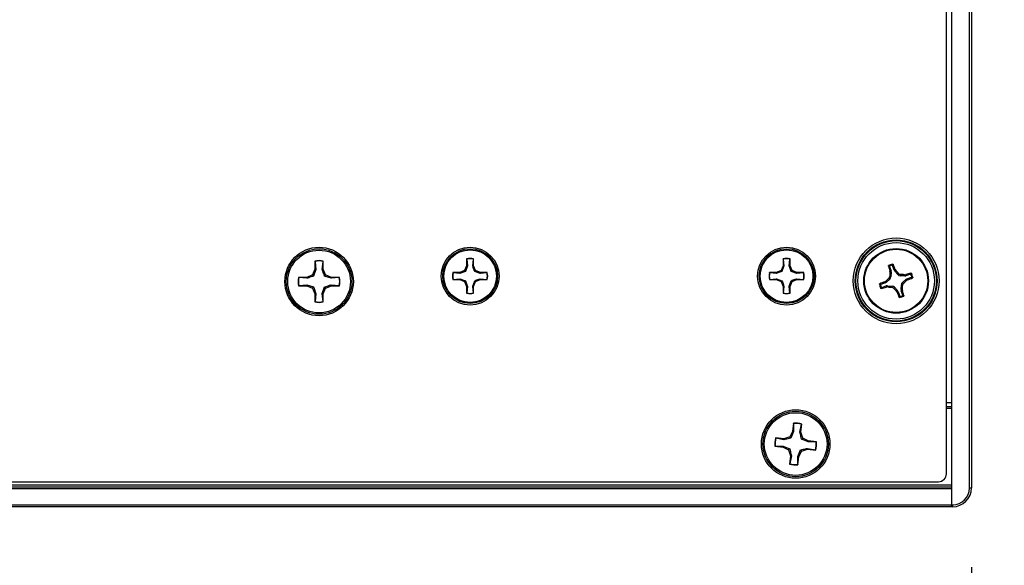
# Model space of a CAD drawing. Header units: inches. Extents: x 0.3 to 33.8, y 0.2 to 21.7.
# Tile 34 of 90: x 12.848 to 13.338, y 9.655 to 9.927. Entities that reach past the tile are written whole.
import ezdxf

# ---------------------------------------------------------------- set-up
doc = ezdxf.new("R2010")
doc.units = ezdxf.units.IN
doc.header["$MEASUREMENT"] = 0
doc.layers.add('BORDERS', color=7, linetype='Continuous')
doc.styles.add('SLDTEXTSTYLE0', font='TXT', dxfattribs={"width": 0.75})
doc.dimstyles.new('SLDDIMSTYLE0', dxfattribs={"dimtxt": 0.1377952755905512, "dimasz": 0.14, "dimexe": 0, "dimexo": 0.0625, "dimgap": 0.0344488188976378, "dimtad": 1, "dimdec": 3, "dimlfac": 10, "dimrnd": 1e-09, "dimzin": 4, "dimdsep": 46, "dimtxsty": 'SLDTEXTSTYLE0', "dimblk1": 'CLOSED', "dimblk2": 'CLOSED', "dimsah": 1, "dimcen": 0.09, "dimadec": 0, "dimazin": 1, "dimtfac": 1, "dimtdec": 3, "dimtofl": 0, "dimtmove": 0, "dimatfit": 3, "dimldrblk": 'CLOSED', "dimfxl": 0, "dimfrac": 2, "dimtolj": 1, "dimtzin": 12, "dimarcsym": 0})

# ---------------------------------------------------------------- blocks, each defined once
blk = doc.blocks.new('_Closed')
at = {"color": 0, "linetype": 'ByBlock', "lineweight": -2}
for p, q in [((-1, 0.166667), (0, 0)), ((-1, 0.166667), (-1, -0.166667)), ((0, 0), (-1, -0.166667)), ((0, 0), (-1, 0))]:
    blk.add_line(p, q, dxfattribs=at)
blk = doc.blocks.new('_D')
at = {"layer": 'BORDERS'}
for p, q in [((13.35142909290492, 10.20923298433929), (13.99135035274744, 10.20923298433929)), ((13.95198027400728, 10.20923298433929), (13.95198027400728, 9.684232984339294)), ((13.35142909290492, 9.684232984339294), (13.99135035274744, 9.684232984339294)), ((13.95198027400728, 9.684232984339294), (13.95198027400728, 8.521311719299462)), ((13.52706367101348, 9.114357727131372), (13.52706367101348, 9.156342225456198)), ((13.52706367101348, 9.156342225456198), (13.74581367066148, 9.156342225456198)), ((13.74581367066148, 9.156342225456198), (13.74581367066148, 9.114357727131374)), ((13.52706367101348, 8.65618841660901), (13.52706367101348, 8.614203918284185)), ((13.74581367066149, 8.614203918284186), (13.74581367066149, 8.656188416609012)), ((13.52706367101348, 8.614203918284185), (13.74581367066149, 8.614203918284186))]:
    blk.add_line(p, q, dxfattribs=at)
at = {"layer": 'BORDERS', "xscale": 0.14, "yscale": 0.14}
for p, rotation in [((13.95198027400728, 10.20923298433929, 0.1940375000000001), 90.0000000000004), ((13.95198027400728, 9.684232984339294, 0.1940375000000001), 270.0000000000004)]:
    blk.add_blockref('_Closed', p, dxfattribs=dict(at, rotation=rotation))
at = {"layer": 'BORDERS', "char_height": 0.1377952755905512, "attachment_point": 1, "rotation": 90.00000000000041, "style": 'SLDTEXTSTYLE0'}
for s, insert in [('133.4', (13.56818623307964, 8.65618841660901)), ('5.250', (13.77435282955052, 8.65618839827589))]:
    blk.add_mtext(s, dxfattribs=dict(at, insert=insert))
blk = doc.blocks.new('_D_1')
at = {"layer": 'BORDERS'}
for p, q in [((11.70705901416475, 9.657362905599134), (11.70705901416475, 9.117800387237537)), ((13.32205901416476, 9.654237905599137), (13.32205901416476, 9.117800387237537)), ((12.31489577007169, 9.582087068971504), (12.27291127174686, 9.582087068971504)), ((12.27291127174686, 9.582087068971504), (12.27291127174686, 9.3633370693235)), ((12.77306508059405, 9.5820870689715), (12.81504957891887, 9.5820870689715)), ((12.81504957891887, 9.5820870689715), (12.81504957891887, 9.363337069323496)), ((12.27291127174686, 9.3633370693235), (12.31489577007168, 9.3633370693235)), ((12.81504957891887, 9.363337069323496), (12.77306508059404, 9.363337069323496)), ((13.32205901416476, 9.157170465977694), (11.70705901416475, 9.157170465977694))]:
    blk.add_line(p, q, dxfattribs=at)
at = {"layer": 'BORDERS', "xscale": 0.14, "yscale": 0.14, "rotation": 180.0000000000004}
blk.add_blockref('_Closed', (11.70705901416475, 9.157170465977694, 0.1940375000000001), dxfattribs=at)
at = {"layer": 'BORDERS', "xscale": 0.14, "yscale": 0.14}
blk.add_blockref('_Closed', (13.32205901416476, 9.157170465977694, 0.1940375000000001), dxfattribs=at)
at = {"layer": 'BORDERS', "char_height": 0.1377952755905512, "attachment_point": 1, "style": 'SLDTEXTSTYLE0'}
for s, insert in [('410.2', (12.31489577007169, 9.540964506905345)), ('16.150', (12.26398804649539, 9.334797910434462))]:
    blk.add_mtext(s, dxfattribs=dict(at, insert=insert))

msp = doc.modelspace()

# ---------------------------------------------------------------- linework, layer by layer
at = {"color": 7, "linetype": 'Continuous', "lineweight": 25}
for p, q in [((13.31205901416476, 10.2082329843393), (13.31205901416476, 9.685232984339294)), ((13.32105901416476, 9.693607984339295), (13.32105901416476, 10.19985798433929)), ((13.32205901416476, 10.19985798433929), (13.32205901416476, 9.693607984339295)), ((13.30955901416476, 9.700667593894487), (13.30955901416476, 10.1927983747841)), ((12.99530880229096, 9.806593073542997), (12.99530880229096, 9.802538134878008)), ((12.9953853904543, 9.806451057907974), (12.99530880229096, 9.806593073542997)), ((12.9953853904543, 9.806451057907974), (12.99578769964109, 9.802442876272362)), ((12.99898990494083, 9.802442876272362), (12.99939221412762, 9.806451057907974)), ((12.99939221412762, 9.806451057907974), (12.99946880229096, 9.806593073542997)), ((12.99946880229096, 9.802538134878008), (12.99946880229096, 9.806593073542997)), ((13.07080447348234, 9.807652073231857), (13.07080447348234, 9.804246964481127)), ((13.07086878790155, 9.807532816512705), (13.07080447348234, 9.807652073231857)), ((13.07086878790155, 9.807532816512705), (13.07120662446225, 9.804166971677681)), ((13.07389565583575, 9.804166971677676), (13.07423349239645, 9.807532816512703)), ((13.07423349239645, 9.807532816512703), (13.07429780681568, 9.807652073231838)), ((13.07429780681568, 9.804246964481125), (13.07429780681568, 9.807652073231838)), ((13.22828478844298, 9.807652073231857), (13.22828478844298, 9.804246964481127)), ((13.22834910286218, 9.807532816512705), (13.22828478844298, 9.807652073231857)), ((13.22834910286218, 9.807532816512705), (13.22868693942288, 9.804166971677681)), ((13.23137597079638, 9.804166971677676), (13.23171380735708, 9.807532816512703)), ((13.23171380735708, 9.807532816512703), (13.23177812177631, 9.807652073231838)), ((13.23177812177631, 9.804246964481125), (13.23177812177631, 9.807652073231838)), ((12.99530880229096, 9.802538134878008), (12.99412113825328, 9.799670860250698)), ((12.99578769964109, 9.802442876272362), (12.99467314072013, 9.799118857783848)), ((12.99578769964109, 9.802442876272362), (12.99530880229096, 9.802538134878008)), ((12.99898990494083, 9.802442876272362), (12.99946880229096, 9.802538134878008)), ((13.00065646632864, 9.799670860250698), (12.99946880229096, 9.802538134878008)), ((13.06739936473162, 9.800841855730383), (13.06399425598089, 9.800841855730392)), ((13.06411351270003, 9.800777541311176), (13.06399425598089, 9.800841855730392)), ((13.06747935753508, 9.800439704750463), (13.06411351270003, 9.800777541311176)), ((13.06980714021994, 9.801839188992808), (13.06739936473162, 9.800841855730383)), ((13.06747935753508, 9.800439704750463), (13.06739936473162, 9.800841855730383)), ((13.07080447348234, 9.804246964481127), (13.06980714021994, 9.801839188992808)), ((13.07027068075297, 9.801375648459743), (13.06980714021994, 9.801839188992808)), ((13.07120662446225, 9.804166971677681), (13.07027068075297, 9.801375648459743)), ((13.07120662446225, 9.804166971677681), (13.07080447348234, 9.804246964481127)), ((13.07389565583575, 9.804166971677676), (13.07429780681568, 9.804246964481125)), ((13.07529514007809, 9.801839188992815), (13.07429780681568, 9.804246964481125)), ((13.07483159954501, 9.80137564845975), (13.07529514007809, 9.801839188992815)), ((13.07762292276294, 9.800439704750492), (13.07483159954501, 9.80137564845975)), ((13.07770291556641, 9.800841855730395), (13.07529514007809, 9.801839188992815)), ((13.07762292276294, 9.800439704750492), (13.07770291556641, 9.800841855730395)), ((13.08098876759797, 9.800777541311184), (13.07762292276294, 9.800439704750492)), ((13.08110802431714, 9.800841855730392), (13.07770291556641, 9.800841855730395)), ((13.08098876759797, 9.800777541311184), (13.08110802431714, 9.800841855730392)), ((13.22487967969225, 9.800841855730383), (13.22147457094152, 9.800841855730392)), ((13.22159382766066, 9.800777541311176), (13.22147457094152, 9.800841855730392)), ((13.22495967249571, 9.800439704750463), (13.22159382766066, 9.800777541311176)), ((13.22728745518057, 9.801839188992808), (13.22487967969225, 9.800841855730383)), ((13.22495967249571, 9.800439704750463), (13.22487967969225, 9.800841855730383)), ((13.22828478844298, 9.804246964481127), (13.22728745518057, 9.801839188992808)), ((13.2277509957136, 9.801375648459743), (13.22728745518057, 9.801839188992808)), ((13.22868693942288, 9.804166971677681), (13.2277509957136, 9.801375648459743)), ((13.22868693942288, 9.804166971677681), (13.22828478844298, 9.804246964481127)), ((13.23137597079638, 9.804166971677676), (13.23177812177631, 9.804246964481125)), ((13.23277545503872, 9.801839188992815), (13.23177812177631, 9.804246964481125)), ((13.23231191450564, 9.80137564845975), (13.23277545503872, 9.801839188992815)), ((13.23510323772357, 9.800439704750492), (13.23231191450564, 9.80137564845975)), ((13.23518323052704, 9.800841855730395), (13.23277545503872, 9.801839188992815)), ((13.23510323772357, 9.800439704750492), (13.23518323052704, 9.800841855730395)), ((13.2384690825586, 9.800777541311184), (13.23510323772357, 9.800439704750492)), ((13.23858833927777, 9.800841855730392), (13.23518323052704, 9.800841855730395)), ((13.2384690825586, 9.800777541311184), (13.23858833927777, 9.800841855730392)), ((13.281289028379, 9.803815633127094), (13.28204136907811, 9.801619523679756)), ((13.28144293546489, 9.801539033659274), (13.28204136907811, 9.801619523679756)), ((13.28150783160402, 9.800935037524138), (13.28144293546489, 9.801539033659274)), ((13.28212231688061, 9.80101768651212), (13.28150783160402, 9.800935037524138)), ((13.28212231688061, 9.80101768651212), (13.28197451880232, 9.798661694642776)), ((13.28355139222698, 9.802136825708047), (13.28279905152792, 9.804332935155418)), ((13.28355139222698, 9.802136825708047), (13.28407347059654, 9.802440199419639)), ((13.28439257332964, 9.801923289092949), (13.28385649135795, 9.801611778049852)), ((13.28541792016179, 9.799841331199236), (13.28385649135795, 9.801611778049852)), ((13.28407347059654, 9.802440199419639), (13.28439257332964, 9.801923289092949)), ((13.28541792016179, 9.799841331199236), (13.28572235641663, 9.800463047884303)), ((13.28679216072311, 9.799939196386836), (13.28648772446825, 9.799317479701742)), ((13.29164166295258, 9.800002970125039), (13.28944555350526, 9.799250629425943)), ((12.99125386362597, 9.798483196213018), (12.98719892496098, 9.798483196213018)), ((12.987340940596, 9.798406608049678), (12.98719892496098, 9.798483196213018)), ((12.99134912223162, 9.798004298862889), (12.987340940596, 9.798406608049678)), ((12.99412113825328, 9.799670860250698), (12.99125386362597, 9.798483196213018)), ((12.99134912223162, 9.798004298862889), (12.99125386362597, 9.798483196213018)), ((12.99467314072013, 9.799118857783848), (12.99412113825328, 9.799670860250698)), ((13.00010446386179, 9.799118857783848), (13.00065646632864, 9.799670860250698)), ((13.0034284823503, 9.798004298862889), (13.00010446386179, 9.799118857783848)), ((13.00352374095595, 9.798483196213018), (13.00065646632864, 9.799670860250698)), ((13.0034284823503, 9.798004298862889), (13.00352374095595, 9.798483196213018)), ((13.00743666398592, 9.798406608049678), (13.0034284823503, 9.798004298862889)), ((13.00757867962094, 9.798483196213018), (13.00352374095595, 9.798483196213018)), ((13.00743666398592, 9.798406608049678), (13.00757867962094, 9.798483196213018)), ((13.06411351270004, 9.79741283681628), (13.06399425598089, 9.797348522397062)), ((13.06399425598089, 9.797348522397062), (13.06739936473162, 9.797348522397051)), ((13.06411351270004, 9.79741283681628), (13.06747935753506, 9.797750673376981)), ((13.06747935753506, 9.797750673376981), (13.06739936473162, 9.797348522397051)), ((13.06739936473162, 9.797348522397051), (13.06980714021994, 9.796351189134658)), ((13.06747935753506, 9.797750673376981), (13.07027068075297, 9.796814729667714)), ((13.07027068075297, 9.796814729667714), (13.06980714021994, 9.796351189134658)), ((13.06980714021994, 9.796351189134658), (13.07080447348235, 9.79394341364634)), ((13.07389565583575, 9.794023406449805), (13.074831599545, 9.796814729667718)), ((13.07429780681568, 9.793943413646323), (13.07529514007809, 9.796351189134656)), ((13.074831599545, 9.796814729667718), (13.07529514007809, 9.796351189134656)), ((13.07529514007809, 9.796351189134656), (13.07770291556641, 9.797348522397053)), ((13.07762292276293, 9.797750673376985), (13.07770291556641, 9.797348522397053)), ((13.07762292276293, 9.797750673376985), (13.08098876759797, 9.79741283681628)), ((13.07770291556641, 9.797348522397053), (13.08110802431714, 9.797348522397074)), ((13.08098876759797, 9.79741283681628), (13.08110802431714, 9.797348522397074)), ((13.22159382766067, 9.79741283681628), (13.22147457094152, 9.797348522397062)), ((13.22147457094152, 9.797348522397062), (13.22487967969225, 9.797348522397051)), ((13.22159382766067, 9.79741283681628), (13.22495967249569, 9.797750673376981)), ((13.22495967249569, 9.797750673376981), (13.22487967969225, 9.797348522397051)), ((13.22487967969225, 9.797348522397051), (13.22728745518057, 9.796351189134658)), ((13.22495967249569, 9.797750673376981), (13.2277509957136, 9.796814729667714)), ((13.2277509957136, 9.796814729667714), (13.22728745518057, 9.796351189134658)), ((13.22728745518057, 9.796351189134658), (13.22828478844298, 9.79394341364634)), ((13.23137597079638, 9.794023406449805), (13.23231191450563, 9.796814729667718)), ((13.23177812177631, 9.793943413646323), (13.23277545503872, 9.796351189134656)), ((13.23231191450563, 9.796814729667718), (13.23277545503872, 9.796351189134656)), ((13.23277545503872, 9.796351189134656), (13.23518323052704, 9.797348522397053)), ((13.23510323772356, 9.797750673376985), (13.23518323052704, 9.797348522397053)), ((13.23510323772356, 9.797750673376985), (13.2384690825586, 9.79741283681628)), ((13.23518323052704, 9.797348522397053), (13.23858833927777, 9.797348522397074)), ((13.2384690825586, 9.79741283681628), (13.23858833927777, 9.797348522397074)), ((13.27915517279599, 9.79572536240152), (13.27695906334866, 9.794973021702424)), ((13.2788517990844, 9.796247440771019), (13.27936870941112, 9.796566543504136)), ((13.27915517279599, 9.79572536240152), (13.2788517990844, 9.796247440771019)), ((13.27936870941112, 9.796566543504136), (13.2796802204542, 9.796030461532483)), ((13.28145066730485, 9.797591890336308), (13.2796802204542, 9.796030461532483)), ((13.28145066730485, 9.797591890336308), (13.28082895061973, 9.797896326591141)), ((13.2813528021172, 9.798966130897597), (13.28197451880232, 9.798661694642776)), ((13.28884371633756, 9.799169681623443), (13.28648772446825, 9.799317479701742)), ((13.28766736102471, 9.795874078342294), (13.28943780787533, 9.797435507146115)), ((13.28766736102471, 9.795874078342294), (13.28828907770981, 9.795569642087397)), ((13.28876106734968, 9.799784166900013), (13.28936506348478, 9.799849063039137)), ((13.28884371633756, 9.799169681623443), (13.28876106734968, 9.799784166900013)), ((13.28936506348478, 9.799849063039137), (13.28944555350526, 9.799250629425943)), ((13.28974931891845, 9.796899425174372), (13.28943780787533, 9.797435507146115)), ((13.29026622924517, 9.797218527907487), (13.28974931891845, 9.796899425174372)), ((13.28996285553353, 9.797740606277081), (13.29215896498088, 9.798492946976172)), ((13.28996285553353, 9.797740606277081), (13.29026622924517, 9.797218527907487)), ((12.987340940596, 9.794399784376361), (12.98719892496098, 9.79432319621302)), ((12.98719892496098, 9.79432319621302), (12.99125386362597, 9.79432319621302)), ((12.987340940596, 9.794399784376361), (12.99134912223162, 9.794802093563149)), ((12.99134912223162, 9.794802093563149), (12.99125386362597, 9.79432319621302)), ((12.99125386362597, 9.79432319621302), (12.99412113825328, 9.79313553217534)), ((12.99134912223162, 9.794802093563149), (12.99467314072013, 9.79368753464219)), ((12.99467314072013, 9.79368753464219), (12.99412113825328, 9.79313553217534)), ((12.99412113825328, 9.79313553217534), (12.99530880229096, 9.79026825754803)), ((12.99578769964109, 9.790363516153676), (12.99530880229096, 9.79026825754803)), ((12.99530880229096, 9.79026825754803), (12.99530880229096, 9.786213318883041)), ((12.99578769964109, 9.790363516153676), (12.9953853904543, 9.786355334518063)), ((12.99898990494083, 9.790363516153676), (13.00010446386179, 9.79368753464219)), ((12.99898990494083, 9.790363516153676), (12.99946880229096, 9.79026825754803)), ((12.99939221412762, 9.786355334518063), (12.99898990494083, 9.790363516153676)), ((12.99946880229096, 9.79026825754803), (13.00065646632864, 9.79313553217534)), ((12.99946880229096, 9.786213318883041), (12.99946880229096, 9.79026825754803)), ((13.00010446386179, 9.79368753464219), (13.00065646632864, 9.79313553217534)), ((13.00065646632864, 9.79313553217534), (13.00352374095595, 9.79432319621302)), ((13.0034284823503, 9.794802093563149), (13.00352374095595, 9.79432319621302)), ((13.0034284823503, 9.794802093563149), (13.00743666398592, 9.794399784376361)), ((13.00352374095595, 9.79432319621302), (13.00757867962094, 9.79432319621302)), ((13.00743666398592, 9.794399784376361), (13.00757867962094, 9.79432319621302)), ((13.07120662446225, 9.794023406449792), (13.07080447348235, 9.79394341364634)), ((13.07080447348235, 9.79394341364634), (13.07080447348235, 9.790538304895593)), ((13.07086878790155, 9.790657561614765), (13.07080447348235, 9.790538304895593)), ((13.07120662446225, 9.794023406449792), (13.07086878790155, 9.790657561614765)), ((13.07389565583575, 9.794023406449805), (13.07429780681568, 9.793943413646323)), ((13.07423349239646, 9.790657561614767), (13.07389565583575, 9.794023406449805)), ((13.07423349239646, 9.790657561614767), (13.07429780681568, 9.790538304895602)), ((13.07429780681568, 9.790538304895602), (13.07429780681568, 9.793943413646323)), ((13.22868693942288, 9.794023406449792), (13.22828478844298, 9.79394341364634)), ((13.22828478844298, 9.79394341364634), (13.22828478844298, 9.790538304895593)), ((13.22834910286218, 9.790657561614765), (13.22828478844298, 9.790538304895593)), ((13.22868693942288, 9.794023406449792), (13.22834910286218, 9.790657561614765)), ((13.23137597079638, 9.794023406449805), (13.23177812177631, 9.793943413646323)), ((13.23171380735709, 9.790657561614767), (13.23137597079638, 9.794023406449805)), ((13.23171380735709, 9.790657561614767), (13.23177812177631, 9.790538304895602)), ((13.23177812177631, 9.790538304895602), (13.23177812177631, 9.793943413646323)), ((13.27747636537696, 9.793462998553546), (13.27967247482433, 9.794215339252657)), ((13.27975296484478, 9.7936169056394), (13.27967247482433, 9.794215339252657)), ((13.28035696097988, 9.793681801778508), (13.27975296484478, 9.7936169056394)), ((13.28027431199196, 9.79429628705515), (13.28035696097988, 9.793681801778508)), ((13.28027431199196, 9.79429628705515), (13.28263030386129, 9.79414848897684)), ((13.28232586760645, 9.79352677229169), (13.28263030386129, 9.79414848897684)), ((13.28370010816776, 9.793624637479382), (13.28339567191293, 9.793002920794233)), ((13.28370010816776, 9.793624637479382), (13.28526153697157, 9.791854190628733)), ((13.2847254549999, 9.791542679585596), (13.28526153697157, 9.791854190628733)), ((13.28504455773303, 9.79102576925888), (13.2847254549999, 9.791542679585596)), ((13.28556663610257, 9.791329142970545), (13.28504455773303, 9.79102576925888)), ((13.28556663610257, 9.791329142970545), (13.28631897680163, 9.78913303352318)), ((13.28699571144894, 9.792448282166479), (13.2871435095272, 9.794804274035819)), ((13.28699571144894, 9.792448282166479), (13.28761019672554, 9.792530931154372)), ((13.28767509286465, 9.791926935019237), (13.2870766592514, 9.791846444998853)), ((13.28782899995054, 9.789650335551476), (13.2870766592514, 9.791846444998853)), ((13.28776522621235, 9.794499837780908), (13.2871435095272, 9.794804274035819)), ((13.28761019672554, 9.792530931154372), (13.28767509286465, 9.791926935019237)), ((12.9953853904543, 9.786355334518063), (12.99530880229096, 9.786213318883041)), ((12.99939221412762, 9.786355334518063), (12.99946880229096, 9.786213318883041)), ((13.30955901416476, 9.736232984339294), (13.31205901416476, 9.736232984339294)), ((13.30955901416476, 9.734232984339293), (13.31205901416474, 9.734232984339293)), ((13.31205901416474, 9.733232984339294), (13.30955901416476, 9.733232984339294)), ((13.23305520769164, 9.721783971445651), (13.23160750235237, 9.719038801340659)), ((13.23352324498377, 9.721644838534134), (13.23210609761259, 9.718438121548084)), ((13.23343015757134, 9.725821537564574), (13.23305520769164, 9.721783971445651)), ((13.23352324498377, 9.721644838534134), (13.23305520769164, 9.721783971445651)), ((13.2334932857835, 9.725673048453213), (13.23343015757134, 9.725821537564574)), ((13.2334932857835, 9.725673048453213), (13.23352324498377, 9.721644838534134)), ((13.23671173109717, 9.721348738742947), (13.23748294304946, 9.725302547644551)), ((13.23719738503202, 9.721399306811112), (13.23757233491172, 9.725436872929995)), ((13.23748294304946, 9.725302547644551), (13.23757233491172, 9.725436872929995)), ((13.22864269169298, 9.718121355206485), (13.22460512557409, 9.718496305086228)), ((13.22473945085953, 9.718406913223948), (13.22460512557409, 9.718496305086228)), ((13.22869325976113, 9.71763570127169), (13.22473945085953, 9.718406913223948)), ((13.23160750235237, 9.719038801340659), (13.22864269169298, 9.718121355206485)), ((13.22869325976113, 9.71763570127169), (13.22864269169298, 9.718121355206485)), ((13.23210609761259, 9.718438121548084), (13.23160750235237, 9.719038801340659)), ((13.23671173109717, 9.721348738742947), (13.23719738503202, 9.721399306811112)), ((13.23811483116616, 9.718434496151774), (13.23719738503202, 9.721399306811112)), ((13.23751415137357, 9.717935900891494), (13.23811483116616, 9.718434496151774)), ((13.24072086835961, 9.716518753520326), (13.23751415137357, 9.717935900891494)), ((13.24086000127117, 9.716986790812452), (13.23811483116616, 9.718434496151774)), ((13.24072086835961, 9.716518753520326), (13.24086000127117, 9.716986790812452)), ((13.24489756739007, 9.716611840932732), (13.24086000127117, 9.716986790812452)), ((13.22436895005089, 9.714417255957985), (13.22422046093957, 9.714354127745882)), ((13.22422046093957, 9.714354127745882), (13.22825802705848, 9.71397917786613)), ((13.22436895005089, 9.714417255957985), (13.22839715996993, 9.714447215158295)), ((13.22839715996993, 9.714447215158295), (13.22825802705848, 9.71397917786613)), ((13.22825802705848, 9.71397917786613), (13.23100319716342, 9.71253147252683)), ((13.22839715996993, 9.714447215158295), (13.23160387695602, 9.713030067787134)), ((13.23160387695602, 9.713030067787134), (13.23100319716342, 9.71253147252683)), ((13.23100319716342, 9.71253147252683), (13.23192064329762, 9.709566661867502)), ((13.23559478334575, 9.709321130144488), (13.23701193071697, 9.712527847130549)), ((13.23606282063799, 9.709181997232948), (13.23751052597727, 9.711927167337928)), ((13.23701193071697, 9.712527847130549), (13.23751052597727, 9.711927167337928)), ((13.23751052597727, 9.711927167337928), (13.24047533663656, 9.712844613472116)), ((13.24042476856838, 9.713330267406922), (13.24047533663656, 9.712844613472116)), ((13.24042476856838, 9.713330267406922), (13.24437857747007, 9.712559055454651)), ((13.24047533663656, 9.712844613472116), (13.24451290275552, 9.71246966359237)), ((13.24474907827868, 9.716548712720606), (13.24072086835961, 9.716518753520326)), ((13.24437857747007, 9.712559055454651), (13.24451290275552, 9.71246966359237)), ((13.24474907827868, 9.716548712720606), (13.24489756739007, 9.716611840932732)), ((13.23192064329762, 9.709566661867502), (13.2315456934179, 9.705529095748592)), ((13.23240629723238, 9.709617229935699), (13.23163508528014, 9.705663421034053)), ((13.23240629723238, 9.709617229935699), (13.23192064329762, 9.709566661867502)), ((13.23559478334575, 9.709321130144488), (13.23606282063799, 9.709181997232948)), ((13.23562474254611, 9.705292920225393), (13.23559478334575, 9.709321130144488)), ((13.23568787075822, 9.705144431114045), (13.23606282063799, 9.709181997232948)), ((13.23163508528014, 9.705663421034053), (13.2315456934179, 9.705529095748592)), ((13.23562474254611, 9.705292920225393), (13.23568787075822, 9.705144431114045)), ((3.732059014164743, 9.695232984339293), (13.31205901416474, 9.695232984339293)), ((3.732059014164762, 9.694232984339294), (13.31205901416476, 9.694232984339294)), ((13.31205901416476, 9.693232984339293), (3.732059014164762, 9.693232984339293)), ((11.71349362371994, 9.696732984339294), (13.30562440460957, 9.696732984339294)), ((13.31205901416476, 9.693232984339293), (13.31205901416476, 9.685232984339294)), ((13.32105901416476, 9.693607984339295), (13.32205901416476, 9.693607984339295)), ((3.732059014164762, 9.685232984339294), (13.31205901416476, 9.685232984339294)), ((13.31205901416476, 9.684232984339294), (3.732059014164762, 9.684232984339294)), ((13.31205901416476, 9.685232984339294), (13.31205901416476, 9.684232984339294)), ((13.31205901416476, 9.685232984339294), (13.31268401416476, 9.685232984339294)), ((13.31205901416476, 9.684232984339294), (13.31205901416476, 9.685232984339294)), ((13.31268401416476, 9.684232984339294), (13.31205901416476, 9.684232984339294)), ((13.31268401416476, 9.685232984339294), (13.31268401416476, 9.684232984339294))]:
    msp.add_line(p, q, dxfattribs=at)
for centre, radius in [((13.28455901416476, 9.796732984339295), 0.02135206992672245), ((13.28455901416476, 9.796732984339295), 0.02036841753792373), ((13.28455901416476, 9.796732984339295), 0.02003317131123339), ((13.28455901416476, 9.796732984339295), 0.0190495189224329), ((12.99738880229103, 9.796403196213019), 0.01704854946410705), ((12.99738880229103, 9.796403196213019), 0.01630572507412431), ((12.99738880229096, 9.796403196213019), 0.01559999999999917), ((13.07255114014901, 9.799095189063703), 0.01439854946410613), ((13.07255114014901, 9.799095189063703), 0.01365572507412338), ((13.07255114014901, 9.799095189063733), 0.01309999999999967), ((13.23003145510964, 9.799095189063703), 0.01439854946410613), ((13.23003145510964, 9.799095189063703), 0.01365572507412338), ((13.23003145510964, 9.799095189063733), 0.01309999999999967), ((13.28455901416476, 9.796732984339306), 0.01609999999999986), ((13.28455901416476, 9.796732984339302), 0.01575289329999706), ((13.23455901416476, 9.715482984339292), 0.01704854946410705), ((13.23455901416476, 9.715482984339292), 0.01630572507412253), ((13.23455901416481, 9.715482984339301), 0.01560000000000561)]:
    msp.add_circle(centre, radius, dxfattribs=at)
for centre, radius, start, end in [((12.99738880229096, 9.796403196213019), 0.01040000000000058, 78.46304096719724, 101.5369590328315), ((12.99738880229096, 9.796403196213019), 0.01024564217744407, 78.72384933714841, 101.2761506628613), ((13.07255114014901, 9.799095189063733), 0.008733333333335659, 78.46304096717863, 101.5369590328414), ((13.072551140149, 9.799095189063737), 0.008603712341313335, 78.72384933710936, 101.2761506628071), ((13.23003145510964, 9.799095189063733), 0.008733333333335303, 78.46304096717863, 101.53695903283), ((13.23003145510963, 9.799095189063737), 0.008603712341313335, 78.72384933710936, 101.2761506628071), ((13.28455901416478, 9.796732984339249), 0.00849581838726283, 101.6349013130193, 116.1858518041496), ((13.13512559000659, 9.746383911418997), 0.1591470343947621, 20.62374501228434, 21.57758223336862), ((13.07255114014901, 9.799095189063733), 0.008733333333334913, 168.4630409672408, 191.5369590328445), ((13.072551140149, 9.799095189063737), 0.00860371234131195, 168.7238493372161, 191.27615066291), ((13.072551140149, 9.799095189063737), 0.008603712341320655, 348.7238493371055, 11.27615066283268), ((13.07255114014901, 9.799095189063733), 0.008733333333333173, 348.463040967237, 11.53695903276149), ((13.23003145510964, 9.799095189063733), 0.008733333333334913, 168.4630409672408, 191.5369590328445), ((13.23003145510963, 9.799095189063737), 0.008603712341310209, 168.7238493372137, 191.27615066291), ((13.23003145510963, 9.799095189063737), 0.008603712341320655, 348.7238493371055, 11.27615066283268), ((13.23003145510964, 9.799095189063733), 0.008733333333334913, 348.463040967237, 11.53695903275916), ((13.43347511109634, 9.848592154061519), 0.1591470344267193, 196.2431708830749, 197.1970081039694), ((13.46604823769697, 9.785413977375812), 0.1851919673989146, 175.1923636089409, 175.8034038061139), ((13.28455901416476, 9.7967329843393), 0.008014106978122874, 104.7488169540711, 113.0719361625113), ((13.14813543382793, 9.676503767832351), 0.1851919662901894, 42.01734930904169, 42.6283895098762), ((13.27324000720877, 9.61524376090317), 0.1851919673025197, 85.19236360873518, 85.80340380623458), ((13.3364181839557, 9.647816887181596), 0.1591470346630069, 106.2431708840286, 107.1970081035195), ((13.28455901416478, 9.796732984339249), 0.00849581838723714, 11.6349013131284, 26.18585180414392), ((12.99738880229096, 9.796403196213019), 0.01039999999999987, 168.4630409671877, 191.5369590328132), ((12.99738880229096, 9.796403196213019), 0.01024564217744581, 168.7238493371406, 191.2761506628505), ((12.99738880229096, 9.796403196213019), 0.01024564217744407, 348.7238493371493, 11.27615066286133), ((12.99738880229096, 9.796403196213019), 0.01039999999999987, 348.4630409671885, 11.53695903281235), ((13.33490808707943, 9.647299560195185), 0.1591470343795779, 110.6237450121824, 111.5775822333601), ((13.40478823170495, 9.66030940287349), 0.1851919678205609, 132.0173493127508, 132.6283895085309), ((13.16432979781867, 9.93315656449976), 0.185191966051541, 312.0173493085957, 312.6283895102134), ((13.23420994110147, 9.946166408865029), 0.1591470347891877, 290.623745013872, 291.5775822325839), ((13.28455901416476, 9.7967329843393), 0.008014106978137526, 14.74881695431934, 23.07193616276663), ((13.07255114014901, 9.799095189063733), 0.008733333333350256, 258.4630409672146, 281.5369590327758), ((13.072551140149, 9.799095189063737), 0.008603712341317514, 258.7238493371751, 281.27615066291), ((13.23003145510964, 9.799095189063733), 0.008733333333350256, 258.4630409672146, 281.5369590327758), ((13.23003145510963, 9.799095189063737), 0.008603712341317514, 258.7238493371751, 281.27615066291), ((13.28455901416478, 9.796732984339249), 0.008495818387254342, 191.6349013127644, 206.1858518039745), ((13.28455901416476, 9.7967329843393), 0.008014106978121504, 194.7488169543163, 203.0719361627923), ((13.23269984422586, 9.945649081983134), 0.1591470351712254, 286.2431708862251, 287.1970081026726), ((13.29587802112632, 9.978222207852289), 0.1851919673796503, 265.1923636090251, 265.8034038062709), ((13.42098259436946, 9.916962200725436), 0.185191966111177, 222.0173493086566, 222.6283895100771), ((13.43399243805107, 9.847082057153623), 0.1591470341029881, 200.623745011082, 201.5775822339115), ((13.10306979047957, 9.808051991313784), 0.1851919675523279, 355.1923636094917, 355.8034038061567), ((13.13564291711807, 9.744873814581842), 0.1591470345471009, 16.24317088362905, 17.19700810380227), ((12.99738880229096, 9.796403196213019), 0.01040000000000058, 258.4630409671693, 281.5369590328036), ((12.99738880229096, 9.796403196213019), 0.01024564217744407, 258.7238493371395, 281.2761506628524), ((13.28455901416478, 9.796732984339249), 0.008495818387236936, 281.6349013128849, 296.185851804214), ((13.28455901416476, 9.7967329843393), 0.008014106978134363, 284.7488169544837, 293.0719361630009), ((13.23455901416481, 9.715482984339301), 0.01040000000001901, 73.15746670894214, 96.2313847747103), ((13.2345590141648, 9.715482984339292), 0.01024564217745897, 73.41827507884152, 95.97057640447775), ((13.23455901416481, 9.715482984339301), 0.010400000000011, 163.1574667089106, 186.2313847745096), ((13.2345590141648, 9.715482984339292), 0.01024564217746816, 163.418275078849, 185.970576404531), ((13.2345590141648, 9.715482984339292), 0.0102456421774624, 343.4182750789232, 5.970576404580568), ((13.23455901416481, 9.715482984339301), 0.01040000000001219, 343.1574667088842, 6.23138477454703), ((13.23455901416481, 9.715482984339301), 0.0103999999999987, 253.157466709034, 276.2313847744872), ((13.2345590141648, 9.715482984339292), 0.01024564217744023, 253.4182750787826, 275.9705764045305), ((13.31268401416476, 9.693607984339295), 0.00837500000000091, 270.0000000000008, 0), ((13.31268401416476, 9.693607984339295), 0.009375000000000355, 270.0000000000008, 0)]:
    msp.add_arc(centre, radius, start, end, dxfattribs=at)
for centre, major_axis, ratio, start_param, end_param in [((13.28055164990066, 9.801112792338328), (-0.001559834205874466, -0.0002097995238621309), 0.9943069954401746, 2.946332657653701, 3.336852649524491), ((13.28503889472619, 9.802650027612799), (0.001360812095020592, 0.000790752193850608), 0.9943069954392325, 2.946332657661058, 3.336852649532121), ((13.27864197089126, 9.797212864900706), (-0.0007907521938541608, 0.001360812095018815), 0.9943069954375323, 2.946332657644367, 3.336852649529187), ((13.28040451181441, 9.798767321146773), (-0.001414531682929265, 0.0006926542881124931), 0.9935910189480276, 2.751161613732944, 3.532023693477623), ((13.28659335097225, 9.800887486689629), (0.0006926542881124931, 0.001414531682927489), 0.993591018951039, 2.751161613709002, 3.53202369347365), ((13.28871351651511, 9.794698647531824), (0.001414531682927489, -0.0006926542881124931), 0.9935910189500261, 2.751161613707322, 3.532023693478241), ((13.28893882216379, 9.800740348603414), (-0.0002097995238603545, 0.001559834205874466), 0.9943069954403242, 2.946332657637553, 3.336852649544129), ((13.29047605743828, 9.796253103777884), (0.000790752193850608, -0.001360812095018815), 0.9943069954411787, 2.946332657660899, 3.336852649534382), ((13.28017920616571, 9.792725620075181), (0.0002097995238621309, -0.001559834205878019), 0.994306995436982, 2.946332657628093, 3.336852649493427), ((13.28252467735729, 9.792578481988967), (-0.0006926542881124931, -0.001414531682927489), 0.993591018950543, 2.751161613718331, 3.532023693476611), ((13.28407913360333, 9.790815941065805), (-0.001360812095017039, -0.0007907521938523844), 0.9943069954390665, 2.946332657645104, 3.336852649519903), ((13.28856637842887, 9.792353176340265), (0.001559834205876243, 0.0002097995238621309), 0.9943069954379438, 2.946332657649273, 3.336852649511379), ((13.30561960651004, 9.700672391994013), (-0.00278727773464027, 0.002787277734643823), 0.9987827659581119, 2.356803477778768, 3.926381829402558)]:
    msp.add_ellipse(centre, major_axis=major_axis, ratio=ratio, start_param=start_param, end_param=end_param, dxfattribs=at)
for points, knots in [([(13.28251876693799, 9.804483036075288), (13.28257327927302, 9.804580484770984), (13.28268140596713, 9.804773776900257), (13.28279118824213, 9.804961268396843), (13.28284562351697, 9.805054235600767)], [0, 0, 0, 0, 0.5041524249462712, 1, 1, 1, 1]), ([(13.28311967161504, 9.804911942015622), (13.28306514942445, 9.804815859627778), (13.28295726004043, 9.804625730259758), (13.28285140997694, 9.804429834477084), (13.28279905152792, 9.804332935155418)], [0, 0, 0, 0, 0.5053526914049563, 1, 1, 1, 1]), ([(13.28284562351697, 9.805054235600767), (13.28287169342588, 9.80505712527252), (13.28292379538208, 9.80506290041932), (13.28299999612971, 9.805040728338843), (13.28306554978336, 9.804997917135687), (13.28310303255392, 9.804950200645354), (13.28311652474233, 9.804919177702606), (13.28311967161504, 9.804911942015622)], [0, 0, 0, 0, 0.224370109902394, 0.4484143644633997, 0.6809026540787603, 0.9255748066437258, 1, 1, 1, 1]), ([(13.00010446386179, 9.799118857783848), (12.99981683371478, 9.79994768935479), (12.99940916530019, 9.80112242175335), (12.99908527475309, 9.802142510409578), (12.99898990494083, 9.802442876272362)], [0, 0, 0, 0, 0.7055492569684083, 1, 1, 1, 1]), ([(13.07027068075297, 9.801375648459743), (13.06957467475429, 9.80113411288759), (13.06858820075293, 9.800791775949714), (13.06773158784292, 9.800519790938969), (13.06747935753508, 9.800439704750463)], [0, 0, 0, 0, 0.7055492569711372, 1, 1, 1, 1]), ([(13.07483159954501, 9.80137564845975), (13.07459006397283, 9.802071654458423), (13.07424772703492, 9.803058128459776), (13.07397574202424, 9.803914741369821), (13.07389565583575, 9.804166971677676)], [0, 0, 0, 0, 0.7055492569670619, 1, 1, 1, 1]), ([(13.2277509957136, 9.801375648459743), (13.22705498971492, 9.80113411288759), (13.22606851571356, 9.800791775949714), (13.22521190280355, 9.800519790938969), (13.22495967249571, 9.800439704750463)], [0, 0, 0, 0, 0.7055492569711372, 1, 1, 1, 1]), ([(13.23231191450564, 9.80137564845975), (13.23207037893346, 9.802071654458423), (13.23172804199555, 9.803058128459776), (13.23145605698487, 9.803914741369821), (13.23137597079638, 9.804166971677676)], [0, 0, 0, 0, 0.7055492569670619, 1, 1, 1, 1]), ([(13.28068071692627, 9.80407640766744), (13.28067592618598, 9.804103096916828), (13.28066634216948, 9.804156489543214), (13.28068914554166, 9.80423805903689), (13.28073636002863, 9.804310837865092), (13.28078546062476, 9.804341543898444), (13.28080994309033, 9.804356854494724)], [0, 0, 0, 0, 0.2526917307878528, 0.5055172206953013, 0.7534417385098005, 1, 1, 1, 1]), ([(13.281289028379, 9.803815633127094), (13.28118825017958, 9.803860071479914), (13.28098451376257, 9.803949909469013), (13.28078270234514, 9.804033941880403), (13.28068071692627, 9.80407640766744)], [0, 0, 0, 0, 0.4946499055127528, 0.9999999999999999, 0.9999999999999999, 0.9999999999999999, 0.9999999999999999]), ([(13.28080994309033, 9.804356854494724), (13.28090994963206, 9.804316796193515), (13.2811116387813, 9.804236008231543), (13.28131557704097, 9.804149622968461), (13.2814183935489, 9.804106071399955)], [0, 0, 0, 0, 0.4958449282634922, 1, 1, 1, 1]), ([(13.2814183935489, 9.804106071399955), (13.28139519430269, 9.804093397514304), (13.28134879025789, 9.804068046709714), (13.28130014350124, 9.804003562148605), (13.2812748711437, 9.803928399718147), (13.28127514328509, 9.80386302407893), (13.28128574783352, 9.803826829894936), (13.281289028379, 9.803815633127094)], [0, 0, 0, 0, 0.2255496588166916, 0.4511532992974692, 0.6755815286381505, 0.8996402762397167, 0.9999999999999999, 0.9999999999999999, 0.9999999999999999, 0.9999999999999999]), ([(13.28279905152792, 9.804332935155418), (13.28278809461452, 9.804356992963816), (13.28276617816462, 9.804405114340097), (13.28270539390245, 9.804458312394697), (13.28263226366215, 9.804488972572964), (13.28256704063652, 9.804493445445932), (13.28253017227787, 9.804485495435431), (13.28251876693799, 9.804483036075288)], [0, 0, 0, 0, 0.2255496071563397, 0.4511532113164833, 0.6755811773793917, 0.8996400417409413, 1, 1, 1, 1]), ([(13.28572235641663, 9.800463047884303), (13.28585083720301, 9.800345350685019), (13.28610780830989, 9.800109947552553), (13.28650370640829, 9.799970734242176), (13.28673368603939, 9.799945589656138), (13.28679216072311, 9.799939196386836)], [0, 0, 0, 0, 0.4271587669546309, 0.8543492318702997, 1, 1, 1, 1]), ([(13.29164166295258, 9.800002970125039), (13.29168610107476, 9.800103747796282), (13.29177593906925, 9.800307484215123), (13.29185997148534, 9.800509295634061), (13.29190243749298, 9.800611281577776)], [0, 0, 0, 0, 0.4946473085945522, 1, 1, 1, 1]), ([(13.29193210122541, 9.799873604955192), (13.29191942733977, 9.799896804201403), (13.2918940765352, 9.799943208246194), (13.29182959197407, 9.799991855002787), (13.29175442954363, 9.8000171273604), (13.29168905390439, 9.800016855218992), (13.29165285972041, 9.800006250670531), (13.29164166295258, 9.800002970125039)], [0, 0, 0, 0, 0.2255496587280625, 0.4511532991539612, 0.6755815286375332, 0.8996402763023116, 1, 1, 1, 1]), ([(13.29190243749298, 9.800611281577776), (13.29192912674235, 9.80061607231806), (13.29198251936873, 9.800625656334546), (13.29206408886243, 9.800602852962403), (13.29213686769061, 9.800555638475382), (13.29216757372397, 9.800506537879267), (13.29218288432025, 9.800482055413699)], [0, 0, 0, 0, 0.2526917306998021, 0.5055172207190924, 0.7534417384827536, 1, 1, 1, 1]), ([(13.29218288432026, 9.800482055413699), (13.29214282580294, 9.800382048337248), (13.29206203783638, 9.800180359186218), (13.29197565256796, 9.799976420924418), (13.29193210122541, 9.799873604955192)], [0, 0, 0, 0, 0.4958475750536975, 1, 1, 1, 1]), ([(12.99467314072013, 9.799118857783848), (12.99384430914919, 9.798831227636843), (12.99266957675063, 9.79842355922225), (12.9916494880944, 9.798099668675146), (12.99134912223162, 9.798004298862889)], [0, 0, 0, 0, 0.7055492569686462, 1, 1, 1, 1]), ([(13.07027068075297, 9.796814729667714), (13.07051221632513, 9.796118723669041), (13.07085455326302, 9.795132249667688), (13.07112653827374, 9.794275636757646), (13.07120662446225, 9.794023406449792)], [0, 0, 0, 0, 0.7055492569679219, 0.9999999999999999, 0.9999999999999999, 0.9999999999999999, 0.9999999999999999]), ([(13.074831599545, 9.796814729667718), (13.07552760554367, 9.797056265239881), (13.07651407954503, 9.797398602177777), (13.07737069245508, 9.797670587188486), (13.07762292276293, 9.797750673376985)], [0, 0, 0, 0, 0.7055492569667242, 1, 1, 1, 1]), ([(13.2277509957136, 9.796814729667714), (13.22799253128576, 9.796118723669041), (13.22833486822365, 9.795132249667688), (13.22860685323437, 9.794275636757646), (13.22868693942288, 9.794023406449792)], [0, 0, 0, 0, 0.7055492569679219, 0.9999999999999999, 0.9999999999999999, 0.9999999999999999, 0.9999999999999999]), ([(13.23231191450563, 9.796814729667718), (13.2330079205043, 9.797056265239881), (13.23399439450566, 9.797398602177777), (13.23485100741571, 9.797670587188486), (13.23510323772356, 9.797750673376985)], [0, 0, 0, 0, 0.7055492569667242, 1, 1, 1, 1]), ([(13.27623776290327, 9.795019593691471), (13.27623487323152, 9.795045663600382), (13.27622909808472, 9.795097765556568), (13.27625127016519, 9.79517396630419), (13.27629408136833, 9.795239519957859), (13.27634179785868, 9.795277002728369), (13.27637282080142, 9.795290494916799), (13.27638005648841, 9.795293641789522)], [0, 0, 0, 0, 0.2243701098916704, 0.4484143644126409, 0.6809026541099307, 0.9255748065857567, 1, 1, 1, 1]), ([(13.27638005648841, 9.795293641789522), (13.27647613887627, 9.795239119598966), (13.27666626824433, 9.795131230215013), (13.276862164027, 9.79502538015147), (13.27695906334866, 9.794973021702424)], [0, 0, 0, 0, 0.5053526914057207, 1, 1, 1, 1]), ([(13.28082895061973, 9.797896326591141), (13.280946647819, 9.798024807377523), (13.28118205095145, 9.798281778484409), (13.28132126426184, 9.798677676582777), (13.28134640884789, 9.79890765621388), (13.2813528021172, 9.798966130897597)], [0, 0, 0, 0, 0.4271587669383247, 0.8543492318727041, 1, 1, 1, 1]), ([(13.28828907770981, 9.795569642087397), (13.28817138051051, 9.795441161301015), (13.28793597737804, 9.795184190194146), (13.28779676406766, 9.794788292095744), (13.28777161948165, 9.794558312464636), (13.28776522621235, 9.794499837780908)], [0, 0, 0, 0, 0.4271587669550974, 0.854349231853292, 1, 1, 1, 1]), ([(13.29215896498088, 9.798492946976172), (13.29218302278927, 9.798503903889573), (13.29223114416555, 9.798525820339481), (13.2922843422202, 9.798586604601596), (13.29231500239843, 9.798659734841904), (13.2923194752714, 9.798724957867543), (13.2923115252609, 9.798761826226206), (13.29230906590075, 9.7987732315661)], [0, 0, 0, 0, 0.2255496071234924, 0.4511532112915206, 0.675581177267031, 0.8996400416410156, 1, 1, 1, 1]), ([(13.29273797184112, 9.798172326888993), (13.29264188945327, 9.798226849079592), (13.29245176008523, 9.798334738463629), (13.29225586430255, 9.798440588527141), (13.29215896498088, 9.798492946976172)], [0, 0, 0, 0, 0.5053526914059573, 1, 1, 1, 1]), ([(13.29230906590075, 9.7987732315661), (13.29240651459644, 9.798718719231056), (13.2925998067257, 9.798610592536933), (13.29278729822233, 9.798500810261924), (13.29288026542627, 9.798446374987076)], [0, 0, 0, 0, 0.5041524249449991, 1, 1, 1, 1]), ([(13.29288026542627, 9.798446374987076), (13.29288315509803, 9.798420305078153), (13.29288893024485, 9.798368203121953), (13.29286675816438, 9.798292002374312), (13.29282394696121, 9.79822644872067), (13.29277623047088, 9.798188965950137), (13.29274520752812, 9.798175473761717), (13.29273797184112, 9.798172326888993)], [0, 0, 0, 0, 0.2243701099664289, 0.4484143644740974, 0.6809026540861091, 0.9255748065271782, 1, 1, 1, 1]), ([(12.99467314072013, 9.79368753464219), (12.99496077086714, 9.79285870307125), (12.99536843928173, 9.79168397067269), (12.99569232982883, 9.79066388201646), (12.99578769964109, 9.790363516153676)], [0, 0, 0, 0, 0.7055492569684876, 1, 1, 1, 1]), ([(13.00010446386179, 9.79368753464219), (13.00093329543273, 9.793975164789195), (13.00210802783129, 9.794382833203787), (13.00312811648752, 9.794706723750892), (13.0034284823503, 9.794802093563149)], [0, 0, 0, 0, 0.7055492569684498, 1, 1, 1, 1]), ([(13.27680896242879, 9.794692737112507), (13.27671151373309, 9.794747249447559), (13.27651822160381, 9.794855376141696), (13.2763307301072, 9.794965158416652), (13.27623776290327, 9.795019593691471)], [0, 0, 0, 0, 0.5041524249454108, 1, 1, 1, 1]), ([(13.27695906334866, 9.794973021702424), (13.27693500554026, 9.79496206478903), (13.27688688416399, 9.794940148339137), (13.27683368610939, 9.794879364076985), (13.27680302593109, 9.79480623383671), (13.27679855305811, 9.79474101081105), (13.27680650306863, 9.794704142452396), (13.27680896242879, 9.794692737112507)], [0, 0, 0, 0, 0.2255496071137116, 0.4511532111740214, 0.6755811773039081, 0.8996400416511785, 1, 1, 1, 1]), ([(13.27693514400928, 9.792983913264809), (13.27697520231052, 9.793083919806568), (13.27705599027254, 9.793285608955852), (13.27714237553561, 9.79348954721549), (13.27718592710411, 9.793592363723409)], [0, 0, 0, 0, 0.4958449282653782, 1, 1, 1, 1]), ([(13.27721559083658, 9.792854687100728), (13.27718890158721, 9.792849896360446), (13.27713550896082, 9.792840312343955), (13.27705393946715, 9.792863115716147), (13.27698116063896, 9.792910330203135), (13.27695045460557, 9.792959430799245), (13.27693514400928, 9.792983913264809)], [0, 0, 0, 0, 0.2526917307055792, 0.5055172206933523, 0.7534417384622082, 1, 1, 1, 1]), ([(13.27718592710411, 9.793592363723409), (13.27719860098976, 9.79356916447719), (13.27722395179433, 9.793522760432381), (13.27728843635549, 9.793474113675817), (13.27736359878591, 9.793448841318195), (13.27742897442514, 9.793449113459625), (13.27746516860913, 9.79345971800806), (13.27747636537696, 9.793462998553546)], [0, 0, 0, 0, 0.2255496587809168, 0.4511532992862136, 0.6755815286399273, 0.8996402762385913, 0.9999999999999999, 0.9999999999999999, 0.9999999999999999, 0.9999999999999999]), ([(13.27747636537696, 9.793462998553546), (13.27743192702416, 9.793362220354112), (13.27734208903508, 9.793158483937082), (13.27725805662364, 9.792956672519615), (13.27721559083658, 9.792854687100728)], [0, 0, 0, 0, 0.4946499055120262, 1, 1, 1, 1]), ([(13.28339567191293, 9.793002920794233), (13.28326719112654, 9.79312061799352), (13.28301022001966, 9.793356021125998), (13.28261432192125, 9.793495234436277), (13.28238434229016, 9.793520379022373), (13.28232586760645, 9.79352677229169)], [0, 0, 0, 0, 0.4271587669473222, 0.8543492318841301, 1, 1, 1, 1]), ([(13.2859983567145, 9.7885540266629), (13.28605287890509, 9.788650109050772), (13.28616076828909, 9.788840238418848), (13.2862666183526, 9.789036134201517), (13.28631897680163, 9.78913303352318)], [0, 0, 0, 0, 0.5053526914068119, 1, 1, 1, 1]), ([(13.28627240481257, 9.788411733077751), (13.28624633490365, 9.788408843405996), (13.28619423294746, 9.78840306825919), (13.28611803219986, 9.788425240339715), (13.28605247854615, 9.7884680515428), (13.28601499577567, 9.788515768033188), (13.28600150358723, 9.788546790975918), (13.2859983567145, 9.7885540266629)], [0, 0, 0, 0, 0.2243701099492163, 0.4484143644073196, 0.6809026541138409, 0.9255748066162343, 1, 1, 1, 1]), ([(13.28659926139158, 9.788982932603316), (13.28654474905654, 9.788885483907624), (13.28643662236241, 9.788692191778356), (13.28632684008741, 9.788504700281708), (13.28627240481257, 9.788411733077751)], [0, 0, 0, 0, 0.5041524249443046, 1, 1, 1, 1]), ([(13.28631897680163, 9.78913303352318), (13.28632993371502, 9.789108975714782), (13.28635185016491, 9.789060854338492), (13.28641263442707, 9.7890076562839), (13.28648576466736, 9.788976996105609), (13.28655098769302, 9.788972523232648), (13.28658785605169, 9.788980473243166), (13.28659926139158, 9.788982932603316)], [0, 0, 0, 0, 0.2255496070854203, 0.4511532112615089, 0.6755811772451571, 0.8996400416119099, 1, 1, 1, 1]), ([(13.28769963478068, 9.789359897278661), (13.28772283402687, 9.789372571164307), (13.28776923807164, 9.789397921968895), (13.28781788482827, 9.78946240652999), (13.28784315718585, 9.789537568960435), (13.28784288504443, 9.789602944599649), (13.28783228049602, 9.789639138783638), (13.28782899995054, 9.789650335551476)], [0, 0, 0, 0, 0.2255496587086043, 0.451153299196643, 0.6755815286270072, 0.8996402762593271, 1, 1, 1, 1]), ([(13.28830808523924, 9.789109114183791), (13.28820807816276, 9.78914917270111), (13.28800638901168, 9.789229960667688), (13.28780245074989, 9.789316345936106), (13.28769963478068, 9.789359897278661)], [0, 0, 0, 0, 0.4958475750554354, 0.9999999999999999, 0.9999999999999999, 0.9999999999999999, 0.9999999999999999]), ([(13.28782899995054, 9.789650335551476), (13.28792977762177, 9.789605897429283), (13.28813351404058, 9.78951605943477), (13.28833532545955, 9.7894320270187), (13.28843731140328, 9.789389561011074)], [0, 0, 0, 0, 0.4946473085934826, 1, 1, 1, 1]), ([(13.28843731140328, 9.789389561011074), (13.28844210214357, 9.78936287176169), (13.28845168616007, 9.789309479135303), (13.28842888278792, 9.78922790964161), (13.28838166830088, 9.789155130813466), (13.2883325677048, 9.789124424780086), (13.28830808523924, 9.789109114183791)], [0, 0, 0, 0, 0.2526917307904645, 0.5055172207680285, 0.7534417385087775, 0.9999999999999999, 0.9999999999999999, 0.9999999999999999, 0.9999999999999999]), ([(13.23210609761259, 9.718438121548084), (13.23125422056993, 9.71822836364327), (13.23004682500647, 9.717931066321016), (13.22900115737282, 9.717702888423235), (13.22869325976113, 9.71763570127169)], [0, 0, 0, 0, 0.7055492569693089, 1, 1, 1, 1]), ([(13.23751415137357, 9.717935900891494), (13.23730439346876, 9.718787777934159), (13.23700709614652, 9.719995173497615), (13.23677891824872, 9.721040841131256), (13.23671173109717, 9.721348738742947)], [0, 0, 0, 0, 0.7055492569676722, 1, 1, 1, 1]), ([(13.23160387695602, 9.713030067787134), (13.23181363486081, 9.712178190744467), (13.23211093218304, 9.710970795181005), (13.23233911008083, 9.709925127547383), (13.23240629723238, 9.709617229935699)], [0, 0, 0, 0, 0.7055492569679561, 1, 1, 1, 1]), ([(13.23701193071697, 9.712527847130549), (13.23786380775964, 9.712737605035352), (13.23907120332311, 9.713034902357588), (13.24011687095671, 9.713263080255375), (13.24042476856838, 9.713330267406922)], [0, 0, 0, 0, 0.7055492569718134, 1, 1, 1, 1])]:
    msp.add_open_spline(points, degree=3, knots=knots, dxfattribs=at)

# ---------------------------------------------------------------- dimensions: what is measured, and where the dimension line sits
at = {"layer": 'BORDERS'}
dim = msp.add_linear_dim(base=(13.95198027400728, 9.684232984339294), p1=(13.31205901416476, 10.20923298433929), p2=(13.31205901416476, 9.684232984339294), angle=90.0000000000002, dimstyle='SLDDIMSTYLE0', dxfattribs=at)
dim.commit()
dim.dimension.update_dxf_attribs({"geometry": '_D', "text_midpoint": (13.95198027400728, 8.885273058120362), "dimtype": 160})
dim = msp.add_linear_dim(base=(11.70705901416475, 9.157170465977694), p1=(13.32205901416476, 9.693607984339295), p2=(11.70705901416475, 9.696732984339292), dimstyle='SLDDIMSTYLE0', dxfattribs=at)
dim.commit()
dim.dimension.update_dxf_attribs({"geometry": '_D_1', "text_midpoint": (12.54398041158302, 9.157170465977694), "dimtype": 160})

doc.saveas('drawing.dxf')
